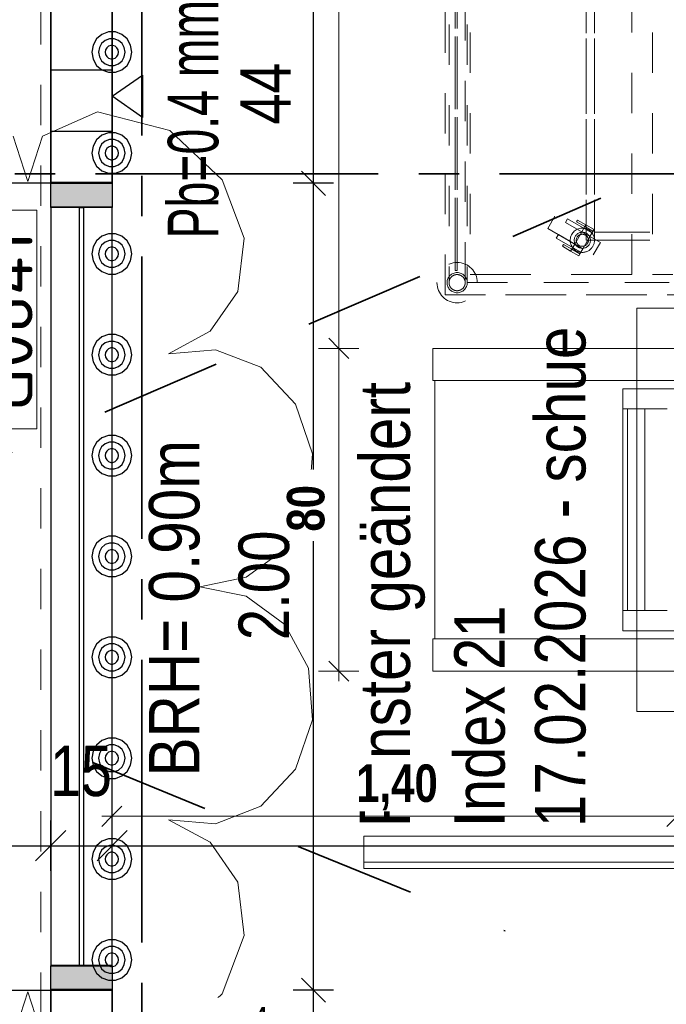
# Model space of a CAD drawing. Header units: metres. Extents: x 29.9 to 45.4, y 22.2 to 35.7.
# Tile 20 of 41: x 35.4 to 37, y 29.2 to 31.7. Entities that reach past the tile are written whole.
import ezdxf

# ---------------------------------------------------------------- set-up
doc = ezdxf.new("R2010")
doc.units = ezdxf.units.M
for name, pattern in [('_Rasterlinie_', [0.0075, 0.004, -0.001, 0.0015, -0.001]), ('IMPORT-STRICHPUNKT2_S5 _5_', [1, 0.7, -0.1, 0.1, -0.1]), ('IMPORT-VERDECKT2_S2 _5_', [0.55, 0.3, -0.25]), ('Verdeckt', [0.007144, 0.004763, -0.002381])]:
    doc.linetypes.add(name, pattern=pattern)
for name, color, linetype, lineweight, true_color in [('1233-X-Ref ARC-BTG_00_dwg', 7, 'Continuous', 5, 0x767676), ('Fenster', 1, 'Continuous', 25, 0xff0000), ('M---BAUGD------', 7, 'Continuous', 5, 0xf50000), ('M---BAUGD-DECKE---', 7, 'Continuous', 5, 0xf50000), ('M---MOBID--verdeckt', 7, 'Verdeckt', 5, 0x0f0fff), ('Text Allgemein', 1, 'Continuous', 25, 0xff0000)]:
    doc.layers.add(name, color=color, linetype=linetype, lineweight=lineweight, true_color=true_color)
for name, color, linetype, lineweight in [('A-FLOR', 7, 'Continuous', 9), ('A-GLAZ', 7, 'Continuous', 9), ('A-WALL', 7, 'Continuous', 9), ('Achsen', 7, 'Continuous', 25), ('Allgemein01', 7, 'Continuous', 9), ('HT---MT-Einrichtung', 7, 'Continuous', 9), ('M---verdeckt', 7, 'Verdeckt', 5), ('M---VERMD------', 7, 'Continuous', 5), ('M---VERMD-------50', 7, 'Continuous', 5), ('S-GRID', 7, 'Continuous', 5), ('Wand _brüstungshoch_', 7, 'Continuous', 25), ('Wand Trockenbau', 7, 'Continuous', 25)]:
    doc.layers.add(name, color=color, linetype=linetype, lineweight=lineweight)
doc.styles.add('Arial', font='arial.ttf', dxfattribs={"width": 0.8, "height": 0.125})
doc.styles.add('Arial_1', font='arial.ttf', dxfattribs={"width": 0.79, "height": 0.125})
doc.styles.add('Arial_17', font='arial.ttf', dxfattribs={"width": 0.82, "height": 0.125})
doc.styles.add('Arial_3', font='arial.ttf', dxfattribs={"width": 0.83, "height": 0.125})
doc.styles.add('Arial_B', font='arialbd.ttf', dxfattribs={"width": 0.8, "height": 0.092857})
doc.styles.add('ISOCP', font='isocp___.ttf', dxfattribs={"width": 1.14, "height": 0.125})
doc.dimstyles.new('HT-BEM-DS', dxfattribs={"dimscale": 0.3048, "dimtxt": 0.091823, "dimasz": 0.164042, "dimexe": 0.164042, "dimexo": 0.0625, "dimgap": 0.016404, "dimtad": 1, "dimdec": 1, "dimlfac": 100, "dimrnd": 0.1, "dimdsep": 46, "dimtxsty": 'Arial_B', "dimblk1": 'OBLIQUE', "dimblk2": 'OBLIQUE', "dimsah": 1, "dimcen": 0.09, "dimdle": 0.082021, "dimazin": 0, "dimtfac": 1, "dimtdec": 4, "dimtix": 1, "dimtmove": 0, "dimatfit": 3, "dimfxl": 0.164042, "dimfxlon": 1, "dimtvp": 1, "dimtfill": 1, "dimtolj": 1, "dimtzin": 0, "dimarcsym": 2})
doc.dimstyles.new('HT-ESA', dxfattribs={"dimscale": 0.3048, "dimtxt": 0.091823, "dimasz": 0.164042, "dimexe": 0.164042, "dimexo": 0.0625, "dimgap": 0.016404, "dimtad": 1, "dimrnd": 0.001, "dimzin": 0, "dimdsep": 46, "dimtxsty": 'Arial_B', "dimblk1": 'OBLIQUE', "dimblk2": 'OBLIQUE', "dimsah": 1, "dimcen": 0.09, "dimdle": 0.082021, "dimazin": 0, "dimtfac": 1, "dimtdec": 4, "dimtix": 1, "dimtmove": 0, "dimatfit": 3, "dimfxl": 0.164042, "dimfxlon": 1, "dimtvp": 1, "dimtfill": 1, "dimtolj": 1, "dimtzin": 0, "dimarcsym": 2})
doc.dimstyles.new('HT-ESA_1', dxfattribs={"dimscale": 0.3048, "dimtxt": 0.091823, "dimasz": 0.164042, "dimexe": 0.164042, "dimexo": 0.0625, "dimgap": 0.016404, "dimtad": 1, "dimdec": 1, "dimlfac": 100, "dimrnd": 0.1, "dimdsep": 46, "dimtxsty": 'Arial_B', "dimblk1": 'OBLIQUE', "dimblk2": 'OBLIQUE', "dimsah": 1, "dimcen": 0.09, "dimdle": 0.082021, "dimazin": 0, "dimtfac": 1, "dimtdec": 4, "dimtix": 1, "dimtmove": 0, "dimatfit": 3, "dimfxl": 0.164042, "dimfxlon": 1, "dimtvp": 1, "dimtfill": 1, "dimtolj": 1, "dimtzin": 0, "dimarcsym": 2})

# ---------------------------------------------------------------- blocks, each defined once
blk = doc.blocks.new('Family - GSKKBA-5M GG-- 000V21-260422-2520206-OKFFB EG - G0641-Rö-für Ausschreibung')
at = {"layer": 'A-GLAZ'}
for p, q in [((0.06, 0.152), (0, 0.152)), ((0, 0.152), (0, 0)), ((0, 0.152), (0, 0)), ((0.06, 0.152), (0, 0.152)), ((1.94, 0.152), (0.06, 0.152)), ((0.06, 0.152), (1.94, 0.152)), ((0.06, 0.152), (0.06, 0)), ((0.06, 0), (0.06, 0.152)), ((0.06, 0), (0.06, 0.152)), ((0.06, 0.152), (0.06, 0)), ((1.94, 0.152), (1.94, 0)), ((1.94, 0.152), (1.94, 0)), ((2, 0.152), (1.94, 0.152)), ((1.94, 0.152), (1.94, 0)), ((1.94, 0.152), (1.94, 0)), ((2, 0.152), (1.94, 0.152)), ((2, 0), (2, 0.152)), ((2, 0.152), (2, 0)), ((0.06, 0.081), (0.06, 0.071)), ((1.94, 0.081), (0.06, 0.081)), ((0.06, 0.071), (0.06, 0.081)), ((0.06, 0.081), (1.94, 0.081)), ((1.94, 0.071), (1.94, 0.081)), ((1.94, 0.081), (1.94, 0.071)), ((0.06, 0.071), (1.94, 0.071)), ((1.94, 0.071), (0.06, 0.071)), ((0, 0), (0.06, 0)), ((0, 0), (0.06, 0)), ((1.94, 0), (0.06, 0)), ((0.06, 0), (1.94, 0)), ((1.94, 0), (2, 0)), ((1.94, 0), (2, 0))]:
    blk.add_line(p, q, dxfattribs=at)
blk = doc.blocks.new('Family - G0641-2520207-OKFFB EG - G0641-Rö-für Ausschreibung')
blk.add_blockref('Family - GSKKBA-5M GG-- 000V21-260422-2520206-OKFFB EG - G0641-Rö-für Ausschreibung', (0, 0))
blk = doc.blocks.new('Family - Innenausbau-2515703-OKFFB EG - G0641-Rö-für Ausschreibung')
at = {"layer": 'A-FLOR'}
for p, q in [((5.949, 1.1), (5.949, 9.0508)), ((5.949, 1.1), (5.949, 9.0508)), ((5.949, 9.0508), (5.949, 1.1)), ((5.949, 9.0508), (5.949, 1.1))]:
    blk.add_line(p, q, dxfattribs=at)
blk = doc.blocks.new('Family - Trockenbauwand-2516015-OKFFB EG - G0641-Rö-für Ausschreibung')
at = {"layer": 'A-WALL', "lineweight": 35}
for p, q in [((1.9758, 0.152), (1.5358, 0.152)), ((1.9758, 0), (1.9758, 0.152)), ((3.9758, 0.152), (3.9758, 0)), ((5.1508, 0.152), (3.9758, 0.152)), ((1.5358, 0), (1.9758, 0)), ((3.9758, 0), (5.3028, 0))]:
    blk.add_line(p, q, dxfattribs=at)
at = {"layer": 'A-WALL'}
for p, q in [((1.9758, 0), (1.9758, 0.152)), ((3.9758, 0.152), (1.9758, 0.152)), ((3.9758, 0.152), (3.9758, 0)), ((1.9758, 0), (3.9758, 0))]:
    blk.add_line(p, q, dxfattribs=at)
blk = doc.blocks.new('Family - Innenausbau-2522000-OKFFB EG - G0641-Rö-für Ausschreibung')
at = {"layer": 'A-FLOR'}
for p, q in [((0.152, 4.725), (0.152, 0)), ((0.152, 0), (0.152, 4.725))]:
    blk.add_line(p, q, dxfattribs=at)
blk = doc.blocks.new('GSKKBA-5M GG-- 000V21-260422_ifc-1-OKFFB EG - G0641-Rö-für Ausschreibung')
at = {"layer": 'A-FLOR', "lineweight": 9}
for name, p in [('Family - Innenausbau-2515703-OKFFB EG - G0641-Rö-für Ausschreibung', (29.526, 24.175)), ('Family - Innenausbau-2522000-OKFFB EG - G0641-Rö-für Ausschreibung', (35.475, 28.075))]:
    blk.add_blockref(name, p, dxfattribs=at)
at = {"layer": 'A-GLAZ', "lineweight": 9, "rotation": 270}
blk.add_blockref('Family - G0641-2520207-OKFFB EG - G0641-Rö-für Ausschreibung', (35.475, 31.25), dxfattribs=at)
at = {"layer": 'A-WALL', "lineweight": 9, "rotation": 270}
blk.add_blockref('Family - Trockenbauwand-2516015-OKFFB EG - G0641-Rö-für Ausschreibung', (35.475, 33.2258), dxfattribs=at)
blk = doc.blocks.new('HT_110110_Röntgen-Aufnahmesystem - HT_110110-9228554-OKFFB EG - G0641-Rö-für Ausschreibung')
at = {"layer": 'M---BAUGD-DECKE---'}
for p, q in [((-1.6, -0.964), (-1.6, -0.9)), ((-1.6, -0.9), (-1.6, -0.98)), ((-1.6, -0.9), (2, -0.9)), ((-1.6, -0.9), (2, -0.9)), ((-1.6, -0.98), (-1.6, -0.964)), ((2, -0.964), (-1.6, -0.964)), ((-1.6, -0.964), (2, -0.964)), ((-1.6, -0.98), (2, -0.98)), ((-1.6, -0.98), (2, -0.98))]:
    blk.add_line(p, q, dxfattribs=at)
blk = doc.blocks.new('HT_110111_Röntgen-Aufnahmetisch - HT_110111-9227093-OKFFB EG - G0641-Rö-für Ausschreibung')
at = {"layer": 'M---BAUGD------'}
for p, q in [((1.2045, 0.4), (-1.2045, 0.4)), ((-1.2045, 0.4), (1.2045, 0.4)), ((1.2045, 0.32), (1.2045, 0.4)), ((1.2045, 0.4), (1.2045, 0.32)), ((-1.2045, 0.32), (1.2045, 0.32)), ((1.2045, 0.32), (-1.2045, 0.32)), ((1.2, 0.32), (-1.2, 0.32)), ((-1.2, 0.32), (1.2, 0.32)), ((1.2, -0.32), (1.2, 0.32)), ((1.2, 0.32), (1.2, -0.32)), ((0.2819, 0.3), (0.7346, 0.3)), ((0.7346, 0.3), (0.4, 0.3)), ((0.7346, 0.3), (0.7346, -0.3)), ((0.7346, 0.3), (0.7346, -0.3)), ((0.6243, 0.25), (0.7346, 0.25)), ((0.7346, 0.25), (0.6243, 0.25)), ((0.68, 0.25), (0.68, -0.25)), ((0.68, 0.25), (0.7225, 0.25)), ((0.68, 0.25), (0.7225, 0.25)), ((0.7225, -0.25), (0.7225, 0.25)), ((0.7346, 0.25), (0.7346, -0.25)), ((0.7346, 0.25), (0.7346, -0.25)), ((0.6243, -0.25), (0.7346, -0.25)), ((0.7346, -0.25), (0.6243, -0.25)), ((0.7225, -0.25), (0.68, -0.25)), ((0.7225, -0.25), (0.68, -0.25)), ((0.7346, -0.3), (0.2819, -0.3)), ((0.4, -0.3), (0.7346, -0.3)), ((1.2045, -0.32), (-1.2045, -0.32)), ((-1.2045, -0.32), (1.2045, -0.32)), ((-1.2, -0.32), (1.2, -0.32)), ((1.2, -0.32), (-1.2, -0.32)), ((1.2045, -0.4), (1.2045, -0.32)), ((1.2045, -0.32), (1.2045, -0.4)), ((-1.2045, -0.4), (1.2045, -0.4)), ((1.2045, -0.4), (-1.2045, -0.4))]:
    blk.add_line(p, q, dxfattribs=at)
at = {"layer": 'M---verdeckt'}
for p, q in [((0.7, 0.5), (-0.7, 0.5)), ((-0.7, 0.5), (0.7, 0.5)), ((0.7, -0.5), (0.7, 0.5)), ((0.7, 0.5), (0.7, -0.5)), ((-0.7, -0.5), (0.7, -0.5)), ((0.7, -0.5), (-0.7, -0.5))]:
    blk.add_line(p, q, dxfattribs=at)
blk = doc.blocks.new('HT_2_Platzhalter_Patientenbett - HT_Platzhalter Patientenbett-9323804-OKFFB EG - G0641-Rö-für Ausschreibung')
at = {"layer": 'M---MOBID--verdeckt'}
for p, q in [((0, 0.55), (0, -0.55)), ((0, -0.55), (0, 0.55)), ((0, 0.55), (0, -0.55)), ((0, -0.55), (0, 0.55)), ((0, 0.55), (0, -0.55)), ((0, -0.55), (0, 0.55)), ((0.01, 0.52), (0.01, -0.52)), ((0.05, -0.52), (0.05, 0.52)), ((0.055, 0.52), (0.055, -0.52)), ((0.055, 0.52), (0.055, -0.52)), ((0.025, -0.49), (0.025, 0.49)), ((0.025, 0.49), (0.025, -0.49)), ((0.03, 0.49), (0.03, -0.49)), ((0.03, -0.49), (0.03, 0.49)), ((0.0627, 0.5), (0.0627, -0.5)), ((0.4627, -0.5), (0.4627, 0.5)), ((0.514, 0.5), (0.514, -0.5)), ((0.35, 0.3986), (0.35, -0.415)), ((0.35, -0.415), (0.35, 0.3986)), ((0.37, -0.415), (0.37, 0.3986)), ((0.37, 0.3986), (0.37, -0.415)), ((0.2722, -0.3556), (0.2547, -0.3859)), ((0.3848, -0.4206), (0.2722, -0.3556)), ((0.3848, -0.4206), (0.2722, -0.3556)), ((0.3032, -0.3619), (0.2982, -0.3706)), ((0.3638, -0.3969), (0.3032, -0.3619)), ((0.3638, -0.3969), (0.3032, -0.3619)), ((0.3283, -0.3649), (0.3258, -0.3692)), ((0.3258, -0.3692), (0.3283, -0.3649)), ((0.3283, -0.3649), (0.3487, -0.3766)), ((0.3487, -0.3766), (0.3283, -0.3649)), ((0.2547, -0.3859), (0.3673, -0.4509)), ((0.2547, -0.3859), (0.3673, -0.4509)), ((0.2982, -0.3706), (0.3588, -0.4056)), ((0.2982, -0.3706), (0.3588, -0.4056)), ((0.3462, -0.381), (0.3258, -0.3692)), ((0.3462, -0.381), (0.3258, -0.3692)), ((0.3487, -0.3766), (0.3387, -0.394)), ((0.3387, -0.394), (0.3462, -0.381)), ((0.3487, -0.3766), (0.3462, -0.381)), ((0.3487, -0.3766), (0.3462, -0.381)), ((0.3462, -0.381), (0.3487, -0.3766)), ((0.3665, -0.3927), (0.3462, -0.381)), ((0.369, -0.3884), (0.3487, -0.3766)), ((0.369, -0.3884), (0.3487, -0.3766)), ((0.359, -0.4057), (0.369, -0.3884)), ((0.3665, -0.3927), (0.369, -0.3884)), ((0.2807, -0.4009), (0.2757, -0.4096)), ((0.2757, -0.4096), (0.3363, -0.4446)), ((0.2757, -0.4096), (0.3363, -0.4446)), ((0.3413, -0.4359), (0.2807, -0.4009)), ((0.3413, -0.4359), (0.2807, -0.4009)), ((0.3212, -0.4243), (0.3387, -0.394)), ((0.3387, -0.394), (0.3212, -0.4243)), ((0.3415, -0.436), (0.359, -0.4057)), ((0.359, -0.4057), (0.3415, -0.436)), ((0.3588, -0.4056), (0.3638, -0.3969)), ((0.3665, -0.3927), (0.359, -0.4057)), ((1.9069, -0.395), (0.37, -0.395)), ((0.37, -0.395), (0.37, -0.415)), ((0.37, -0.415), (0.37, -0.395)), ((0.37, -0.395), (1.9069, -0.395)), ((0.2933, -0.4255), (0.2908, -0.4299)), ((0.2908, -0.4299), (0.2933, -0.4255)), ((0.3112, -0.4416), (0.2908, -0.4299)), ((0.3112, -0.4416), (0.2908, -0.4299)), ((0.2933, -0.4255), (0.3137, -0.4373)), ((0.3137, -0.4373), (0.2933, -0.4255)), ((0.3212, -0.4243), (0.3112, -0.4416)), ((0.3137, -0.4373), (0.3112, -0.4416)), ((0.3137, -0.4373), (0.3112, -0.4416)), ((0.3112, -0.4416), (0.3137, -0.4373)), ((0.3137, -0.4373), (0.3212, -0.4243)), ((0.3137, -0.4373), (0.334, -0.449)), ((0.3315, -0.4534), (0.3415, -0.436)), ((0.3415, -0.436), (0.334, -0.449)), ((0.3363, -0.4446), (0.3413, -0.4359)), ((0.35, -0.415), (0.37, -0.415)), ((0.37, -0.415), (0.35, -0.415)), ((0.3673, -0.4509), (0.3848, -0.4206)), ((0.37, -0.415), (1.9069, -0.415)), ((1.9069, -0.415), (0.37, -0.415)), ((0.3112, -0.4416), (0.3315, -0.4534)), ((0.3315, -0.4534), (0.3112, -0.4416)), ((0.3315, -0.4534), (0.334, -0.449)), ((0.03, -0.49), (0.025, -0.49)), ((0.025, -0.49), (0.03, -0.49)), ((0.0627, -0.5), (0.1127, -0.5)), ((0.4127, -0.5), (0.1127, -0.5)), ((0.1127, -0.5), (0.4127, -0.5)), ((0.4127, -0.5), (0.4627, -0.5)), ((0.514, -0.5), (0.564, -0.5)), ((0.055, -0.52), (2.195, -0.52)), ((0.055, -0.52), (0.105, -0.52)), ((2.145, -0.52), (0.105, -0.52)), ((0, -0.55), (2.25, -0.55)), ((2.25, -0.55), (0, -0.55)), ((0, -0.55), (2.25, -0.55)), ((2.25, -0.55), (0, -0.55)), ((0, -0.55), (2.25, -0.55)), ((2.25, -0.55), (0, -0.55))]:
    blk.add_line(p, q, dxfattribs=at)
for centre, radius, start, end in [((0.3401, -0.415), 0.03, 30, 210), ((0.3401, -0.415), 0.03, 30, 210), ((0.3401, -0.415), 0.03, 210, 30), ((0.3401, -0.415), 0.03, 210, 30), ((0.3401, -0.415), 0.02, 0, 180), ((0.3401, -0.415), 0.02, 0, 180), ((0.3401, -0.415), 0.015, 150, 330), ((0.3401, -0.415), 0.015, 150, 330), ((0.3401, -0.415), 0.015, 330, 150), ((0.3401, -0.415), 0.015, 330, 150), ((0.3401, -0.415), 0.02, 180, 360), ((0.3401, -0.415), 0.02, 180, 0), ((0.03, -0.52), 0.05, 0, 180), ((0.03, -0.52), 0.05, 0, 180), ((0.03, -0.52), 0.025, 0, 180), ((0.03, -0.52), 0.025, 0, 180), ((0.03, -0.52), 0.02, 0, 180), ((0.03, -0.52), 0.05, 180, 360), ((0.03, -0.52), 0.05, 180, 0), ((0.03, -0.52), 0.025, 180, 360), ((0.03, -0.52), 0.025, 180, 0), ((0.03, -0.52), 0.02, 180, 360)]:
    blk.add_arc(centre, radius, start, end, dxfattribs=at)
for points in [[(0.05, -0.52), (0.05, -0.5183), (0.0497, -0.5156), (0.0485, -0.5123), (0.0476, -0.5104), (0.0466, -0.5089), (0.0456, -0.5075), (0.0445, -0.5061), (0.0432, -0.505), (0.0418, -0.5038), (0.04, -0.5026), (0.0377, -0.5015), (0.0344, -0.5003), (0.03, -0.4998), (0.0256, -0.5003), (0.0223, -0.5015), (0.02, -0.5026), (0.0182, -0.5038), (0.0168, -0.505), (0.0155, -0.5061), (0.0144, -0.5075), (0.0134, -0.5089), (0.0124, -0.5104), (0.0115, -0.5123), (0.0103, -0.5156), (0.01, -0.5183), (0.01, -0.52)], [(0.01, -0.52), (0.01, -0.5217), (0.0103, -0.5244), (0.0115, -0.5277), (0.0124, -0.5296), (0.0134, -0.5311), (0.0144, -0.5325), (0.0155, -0.5339), (0.0168, -0.535), (0.0182, -0.5362), (0.02, -0.5374), (0.0223, -0.5385), (0.0256, -0.5397), (0.03, -0.5402), (0.0344, -0.5397), (0.0377, -0.5385), (0.04, -0.5374), (0.0418, -0.5362), (0.0432, -0.535), (0.0445, -0.5339), (0.0456, -0.5325), (0.0466, -0.5311), (0.0476, -0.5296), (0.0485, -0.5277), (0.0497, -0.5244), (0.05, -0.5217), (0.05, -0.52)]]:
    blk.add_open_spline(points, degree=3, knots=[-1, -1, -1, -1, -0.916667, -0.875, -0.833333, -0.8125, -0.791667, -0.75, -0.729167, -0.708333, -0.666667, -0.625, -0.583333, -0.5, -0.416667, -0.375, -0.333333, -0.291667, -0.270833, -0.25, -0.208333, -0.1875, -0.166667, -0.125, -0.083333, 0, 0, 0, 0], dxfattribs=at)
blk = doc.blocks.new('1233-X-Ref ARC-BTG_00_dwg-10239373-OKFFB EG - G0641-Rö-für Ausschreibung')
at = {"layer": 'Fenster', "lineweight": 9}
for points in [[(59.4356, 36.4487), (59.4356, 36.5087), (59.2836, 36.5087), (59.2836, 36.4487)], [(59.4356, 34.5087), (59.4356, 34.5687), (59.2836, 34.5687), (59.2836, 34.5087)]]:
    blk.add_hatch(color=7, dxfattribs=at).paths.add_polyline_path(points)
at = {"layer": '1233-X-Ref ARC-BTG_00_dwg', "color": 7, "lineweight": 25}
for p, q in [((59.9641, 36.4787), (59.9041, 36.5387)), ((59.2461, 34.8293), (59.3211, 34.9043)), ((59.3981, 34.8293), (59.4731, 34.9043)), ((59.9641, 34.4787), (59.9041, 34.5387))]:
    blk.add_line(p, q, dxfattribs=at)
at = {"layer": '1233-X-Ref ARC-BTG_00_dwg', "color": 7, "linetype": 'IMPORT-STRICHPUNKT2_S5 _5_', "lineweight": 35}
blk.add_line((54.3947, 36.5317), (68.5929, 36.5317), dxfattribs=at)
at = {"layer": '1233-X-Ref ARC-BTG_00_dwg', "color": 7, "lineweight": 25, "flags": 128}
for points in [[(59.9341, 28.1233), (59.9341, 28.1837), (59.9341, 28.4837), (59.9341, 30.5587), (59.9341, 30.9587), (59.9341, 32.1487), (59.9341, 33.0337), (59.9341, 33.1817), (59.9341, 33.3337), (59.9341, 34.5087), (59.9341, 36.5087), (59.9341, 36.9487), (59.9341, 37.9587), (59.9341, 38.0587), (59.9341, 38.3325), (59.9341, 38.4845), (59.9341, 40.0577), (59.9341, 40.2097), (59.9341, 40.3273)], [(59.9841, 36.5087), (59.9341, 36.5087), (59.8841, 36.5087)], [(59.2836, 34.8043), (59.2836, 34.8668), (59.2836, 34.9293)], [(59.4356, 34.8043), (59.4356, 34.8668), (59.4356, 34.9293)], [(54.3947, 34.8668), (54.4336, 34.8668), (54.5844, 34.8668), (54.7344, 34.8668), (59.2836, 34.8668), (59.4356, 34.8668), (63.8086, 34.8668), (63.9606, 34.8668), (64.1086, 34.8668), (64.9936, 34.8668), (65.8336, 34.8668), (65.9836, 34.8668), (68.2836, 34.8668), (68.4336, 34.8668), (68.5929, 34.8668)], [(59.9841, 34.5087), (59.9341, 34.5087), (59.8841, 34.5087)]]:
    blk.add_lwpolyline(points, dxfattribs=at)
for points in [[(59.4841, 36.8337), (59.4813, 36.8509), (59.4726, 36.8664), (59.4596, 36.8777), (59.4435, 36.8837), (59.4264, 36.8837), (59.4103, 36.8777), (59.397, 36.8664), (59.3886, 36.8509), (59.3854, 36.8337), (59.3886, 36.8165), (59.397, 36.801), (59.4103, 36.7897), (59.4264, 36.7837), (59.4435, 36.7837), (59.4596, 36.7897), (59.4726, 36.801), (59.4813, 36.8165)], [(59.4677, 36.8337), (59.4656, 36.8452), (59.46, 36.8555), (59.4512, 36.8629), (59.4404, 36.867), (59.4292, 36.867), (59.4183, 36.8629), (59.4096, 36.8555), (59.404, 36.8452), (59.4019, 36.8337), (59.404, 36.8222), (59.4096, 36.812), (59.4183, 36.8045), (59.4292, 36.8005), (59.4404, 36.8005), (59.4512, 36.8045), (59.46, 36.812), (59.4656, 36.8222)], [(59.4512, 36.8337), (59.4502, 36.8395), (59.4474, 36.8444), (59.4428, 36.8485), (59.4376, 36.8505), (59.432, 36.8505), (59.4267, 36.8485), (59.4222, 36.8444), (59.4194, 36.8395), (59.4183, 36.8337), (59.4194, 36.828), (59.4222, 36.823), (59.4267, 36.8189), (59.432, 36.8169), (59.4376, 36.8169), (59.4428, 36.8189), (59.4474, 36.823), (59.4502, 36.828)], [(59.4356, 36.7244), (59.5106, 36.7769), (59.5106, 36.6719)], [(59.4841, 36.5837), (59.4813, 36.601), (59.4726, 36.6165), (59.4596, 36.6277), (59.4435, 36.6337), (59.4264, 36.6337), (59.4103, 36.6277), (59.397, 36.6165), (59.3886, 36.601), (59.3854, 36.5837), (59.3886, 36.5664), (59.397, 36.5509), (59.4103, 36.5397), (59.4264, 36.5337), (59.4435, 36.5337), (59.4596, 36.5397), (59.4726, 36.5509), (59.4813, 36.5664)], [(59.4677, 36.5837), (59.4656, 36.5952), (59.46, 36.6055), (59.4512, 36.613), (59.4404, 36.6169), (59.4292, 36.6169), (59.4183, 36.613), (59.4096, 36.6055), (59.404, 36.5952), (59.4019, 36.5837), (59.404, 36.5722), (59.4096, 36.562), (59.4183, 36.5544), (59.4292, 36.5505), (59.4404, 36.5505), (59.4512, 36.5544), (59.46, 36.562), (59.4656, 36.5722)], [(59.4512, 36.5837), (59.4502, 36.5895), (59.4474, 36.5945), (59.4428, 36.5984), (59.4376, 36.6005), (59.432, 36.6005), (59.4267, 36.5984), (59.4222, 36.5945), (59.4194, 36.5895), (59.4183, 36.5837), (59.4194, 36.5779), (59.4222, 36.5729), (59.4267, 36.569), (59.432, 36.567), (59.4376, 36.567), (59.4428, 36.569), (59.4474, 36.5729), (59.4502, 36.5779)], [(59.4841, 36.3337), (59.4813, 36.3509), (59.4726, 36.3664), (59.4596, 36.3777), (59.4435, 36.3837), (59.4264, 36.3837), (59.4103, 36.3777), (59.397, 36.3664), (59.3886, 36.3509), (59.3854, 36.3337), (59.3886, 36.3165), (59.397, 36.301), (59.4103, 36.2897), (59.4264, 36.2837), (59.4435, 36.2837), (59.4596, 36.2897), (59.4726, 36.301), (59.4813, 36.3165)], [(59.4677, 36.3337), (59.4656, 36.3452), (59.46, 36.3555), (59.4512, 36.3629), (59.4404, 36.367), (59.4292, 36.367), (59.4183, 36.3629), (59.4096, 36.3555), (59.404, 36.3452), (59.4019, 36.3337), (59.404, 36.3222), (59.4096, 36.312), (59.4183, 36.3045), (59.4292, 36.3005), (59.4404, 36.3005), (59.4512, 36.3045), (59.46, 36.312), (59.4656, 36.3222)], [(59.4512, 36.3337), (59.4502, 36.3395), (59.4474, 36.3444), (59.4428, 36.3485), (59.4376, 36.3505), (59.432, 36.3505), (59.4267, 36.3485), (59.4222, 36.3444), (59.4194, 36.3395), (59.4183, 36.3337), (59.4194, 36.328), (59.4222, 36.323), (59.4267, 36.3189), (59.432, 36.3169), (59.4376, 36.3169), (59.4428, 36.3189), (59.4474, 36.323), (59.4502, 36.328)], [(59.4841, 36.0837), (59.4813, 36.101), (59.4726, 36.1165), (59.4596, 36.1277), (59.4435, 36.1337), (59.4264, 36.1337), (59.4103, 36.1277), (59.397, 36.1165), (59.3886, 36.101), (59.3854, 36.0837), (59.3886, 36.0664), (59.397, 36.0509), (59.4103, 36.0397), (59.4264, 36.0337), (59.4435, 36.0337), (59.4596, 36.0397), (59.4726, 36.0509), (59.4813, 36.0664)], [(59.4677, 36.0837), (59.4656, 36.0952), (59.46, 36.1055), (59.4512, 36.113), (59.4404, 36.1169), (59.4292, 36.1169), (59.4183, 36.113), (59.4096, 36.1055), (59.404, 36.0952), (59.4019, 36.0837), (59.404, 36.0722), (59.4096, 36.062), (59.4183, 36.0544), (59.4292, 36.0505), (59.4404, 36.0505), (59.4512, 36.0544), (59.46, 36.062), (59.4656, 36.0722)], [(59.4512, 36.0837), (59.4502, 36.0895), (59.4474, 36.0945), (59.4428, 36.0984), (59.4376, 36.1005), (59.432, 36.1005), (59.4267, 36.0984), (59.4222, 36.0945), (59.4194, 36.0895), (59.4183, 36.0837), (59.4194, 36.0779), (59.4222, 36.0729), (59.4267, 36.069), (59.432, 36.067), (59.4376, 36.067), (59.4428, 36.069), (59.4474, 36.0729), (59.4502, 36.0779)], [(59.4841, 35.8337), (59.4813, 35.8509), (59.4726, 35.8664), (59.4596, 35.8777), (59.4435, 35.8837), (59.4264, 35.8837), (59.4103, 35.8777), (59.397, 35.8664), (59.3886, 35.8509), (59.3854, 35.8337), (59.3886, 35.8165), (59.397, 35.801), (59.4103, 35.7897), (59.4264, 35.7837), (59.4435, 35.7837), (59.4596, 35.7897), (59.4726, 35.801), (59.4813, 35.8165)], [(59.4677, 35.8337), (59.4656, 35.8452), (59.46, 35.8555), (59.4512, 35.8629), (59.4404, 35.867), (59.4292, 35.867), (59.4183, 35.8629), (59.4096, 35.8555), (59.404, 35.8452), (59.4019, 35.8337), (59.404, 35.8222), (59.4096, 35.812), (59.4183, 35.8045), (59.4292, 35.8005), (59.4404, 35.8005), (59.4512, 35.8045), (59.46, 35.812), (59.4656, 35.8222)], [(59.4512, 35.8337), (59.4502, 35.8395), (59.4474, 35.8444), (59.4428, 35.8485), (59.4376, 35.8505), (59.432, 35.8505), (59.4267, 35.8485), (59.4222, 35.8444), (59.4194, 35.8395), (59.4183, 35.8337), (59.4194, 35.828), (59.4222, 35.823), (59.4267, 35.8189), (59.432, 35.8169), (59.4376, 35.8169), (59.4428, 35.8189), (59.4474, 35.823), (59.4502, 35.828)], [(59.4841, 35.5837), (59.4813, 35.601), (59.4726, 35.6164), (59.4596, 35.6277), (59.4435, 35.6337), (59.4264, 35.6337), (59.4103, 35.6277), (59.397, 35.6164), (59.3886, 35.601), (59.3854, 35.5837), (59.3886, 35.5664), (59.397, 35.5509), (59.4103, 35.5397), (59.4264, 35.5337), (59.4435, 35.5337), (59.4596, 35.5397), (59.4726, 35.5509), (59.4813, 35.5664)], [(59.4677, 35.5837), (59.4656, 35.5952), (59.46, 35.6055), (59.4512, 35.613), (59.4404, 35.6169), (59.4292, 35.6169), (59.4183, 35.613), (59.4096, 35.6055), (59.404, 35.5952), (59.4019, 35.5837), (59.404, 35.5722), (59.4096, 35.562), (59.4183, 35.5544), (59.4292, 35.5505), (59.4404, 35.5505), (59.4512, 35.5544), (59.46, 35.562), (59.4656, 35.5722)], [(59.4512, 35.5837), (59.4502, 35.5895), (59.4474, 35.5945), (59.4428, 35.5984), (59.4376, 35.6005), (59.432, 35.6005), (59.4267, 35.5984), (59.4222, 35.5945), (59.4194, 35.5895), (59.4183, 35.5837), (59.4194, 35.5779), (59.4222, 35.5729), (59.4267, 35.569), (59.432, 35.567), (59.4376, 35.567), (59.4428, 35.569), (59.4474, 35.5729), (59.4502, 35.5779)], [(59.4841, 35.3337), (59.4813, 35.3509), (59.4726, 35.3664), (59.4596, 35.3777), (59.4435, 35.3837), (59.4264, 35.3837), (59.4103, 35.3777), (59.397, 35.3664), (59.3886, 35.3509), (59.3854, 35.3337), (59.3886, 35.3164), (59.397, 35.301), (59.4103, 35.2897), (59.4264, 35.2837), (59.4435, 35.2837), (59.4596, 35.2897), (59.4726, 35.301), (59.4813, 35.3164)], [(59.4677, 35.3337), (59.4656, 35.3452), (59.46, 35.3555), (59.4512, 35.3629), (59.4404, 35.367), (59.4292, 35.367), (59.4183, 35.3629), (59.4096, 35.3555), (59.404, 35.3452), (59.4019, 35.3337), (59.404, 35.3222), (59.4096, 35.312), (59.4183, 35.3045), (59.4292, 35.3005), (59.4404, 35.3005), (59.4512, 35.3045), (59.46, 35.312), (59.4656, 35.3222)], [(59.4512, 35.3337), (59.4502, 35.3395), (59.4474, 35.3445), (59.4428, 35.3485), (59.4376, 35.3505), (59.432, 35.3505), (59.4267, 35.3485), (59.4222, 35.3445), (59.4194, 35.3395), (59.4183, 35.3337), (59.4194, 35.328), (59.4222, 35.323), (59.4267, 35.3189), (59.432, 35.3169), (59.4376, 35.3169), (59.4428, 35.3189), (59.4474, 35.323), (59.4502, 35.328)], [(59.4841, 35.0837), (59.4813, 35.101), (59.4726, 35.1164), (59.4596, 35.1277), (59.4435, 35.1337), (59.4264, 35.1337), (59.4103, 35.1277), (59.397, 35.1164), (59.3886, 35.101), (59.3854, 35.0837), (59.3886, 35.0664), (59.397, 35.0509), (59.4103, 35.0397), (59.4264, 35.0337), (59.4435, 35.0337), (59.4596, 35.0397), (59.4726, 35.0509), (59.4813, 35.0664)], [(59.4677, 35.0837), (59.4656, 35.0952), (59.46, 35.1055), (59.4512, 35.113), (59.4404, 35.1169), (59.4292, 35.1169), (59.4183, 35.113), (59.4096, 35.1055), (59.404, 35.0952), (59.4019, 35.0837), (59.404, 35.0722), (59.4096, 35.062), (59.4183, 35.0544), (59.4292, 35.0505), (59.4404, 35.0505), (59.4512, 35.0544), (59.46, 35.062), (59.4656, 35.0722)], [(59.4512, 35.0837), (59.4502, 35.0895), (59.4474, 35.0945), (59.4428, 35.0984), (59.4376, 35.1005), (59.432, 35.1005), (59.4267, 35.0984), (59.4222, 35.0945), (59.4194, 35.0895), (59.4183, 35.0837), (59.4194, 35.0779), (59.4222, 35.0729), (59.4267, 35.069), (59.432, 35.067), (59.4376, 35.067), (59.4428, 35.069), (59.4474, 35.0729), (59.4502, 35.0779)], [(59.4841, 34.8337), (59.4813, 34.8509), (59.4726, 34.8664), (59.4596, 34.8777), (59.4435, 34.8837), (59.4264, 34.8837), (59.4103, 34.8777), (59.397, 34.8664), (59.3886, 34.8509), (59.3854, 34.8337), (59.3886, 34.8164), (59.397, 34.801), (59.4103, 34.7897), (59.4264, 34.7837), (59.4435, 34.7837), (59.4596, 34.7897), (59.4726, 34.801), (59.4813, 34.8164)], [(59.4677, 34.8337), (59.4656, 34.8452), (59.46, 34.8555), (59.4512, 34.8629), (59.4404, 34.867), (59.4292, 34.867), (59.4183, 34.8629), (59.4096, 34.8555), (59.404, 34.8452), (59.4019, 34.8337), (59.404, 34.8222), (59.4096, 34.812), (59.4183, 34.8045), (59.4292, 34.8005), (59.4404, 34.8005), (59.4512, 34.8045), (59.46, 34.812), (59.4656, 34.8222)], [(59.4512, 34.8337), (59.4502, 34.8395), (59.4474, 34.8445), (59.4428, 34.8485), (59.4376, 34.8505), (59.432, 34.8505), (59.4267, 34.8485), (59.4222, 34.8445), (59.4194, 34.8395), (59.4183, 34.8337), (59.4194, 34.828), (59.4222, 34.823), (59.4267, 34.8189), (59.432, 34.8169), (59.4376, 34.8169), (59.4428, 34.8189), (59.4474, 34.823), (59.4502, 34.828)], [(59.4841, 34.5837), (59.4813, 34.601), (59.4726, 34.6164), (59.4596, 34.6277), (59.4435, 34.6337), (59.4264, 34.6337), (59.4103, 34.6277), (59.397, 34.6164), (59.3886, 34.601), (59.3854, 34.5837), (59.3886, 34.5664), (59.397, 34.5509), (59.4103, 34.5397), (59.4264, 34.5337), (59.4435, 34.5337), (59.4596, 34.5397), (59.4726, 34.5509), (59.4813, 34.5664)], [(59.4677, 34.5837), (59.4656, 34.5952), (59.46, 34.6055), (59.4512, 34.613), (59.4404, 34.6169), (59.4292, 34.6169), (59.4183, 34.613), (59.4096, 34.6055), (59.404, 34.5952), (59.4019, 34.5837), (59.404, 34.5722), (59.4096, 34.562), (59.4183, 34.5544), (59.4292, 34.5505), (59.4404, 34.5505), (59.4512, 34.5544), (59.46, 34.562), (59.4656, 34.5722)], [(59.4512, 34.5837), (59.4502, 34.5895), (59.4474, 34.5945), (59.4428, 34.5984), (59.4376, 34.6005), (59.432, 34.6005), (59.4267, 34.5984), (59.4222, 34.5945), (59.4194, 34.5895), (59.4183, 34.5837), (59.4194, 34.5779), (59.4222, 34.5729), (59.4267, 34.569), (59.432, 34.567), (59.4376, 34.567), (59.4428, 34.569), (59.4474, 34.5729), (59.4502, 34.5779)]]:
    blk.add_lwpolyline(points, close=True, dxfattribs=at)
at = {"layer": '1233-X-Ref ARC-BTG_00_dwg', "color": 96, "lineweight": 9, "true_color": 0x007f00, "flags": 128}
for points in [[(59.1906, 34.3921), (59.2269, 34.5047), (59.2631, 34.3921)], [(59.5783, 34.378), (59.708, 34.4998), (59.7623, 34.6444), (59.7471, 34.7766), (59.678, 34.8755), (59.575, 34.9312), (59.6917, 34.9214), (59.8034, 34.9644), (59.8893, 35.0562), (59.9317, 35.1789), (59.9219, 35.3071), (59.8629, 35.4154), (59.7671, 35.4854), (59.6524, 35.5087), (59.7671, 35.532), (59.8629, 35.602), (59.9219, 35.7104), (59.9317, 35.8385), (59.8893, 35.9612), (59.8034, 36.053), (59.6917, 36.096), (59.575, 36.0862), (59.678, 36.1419), (59.7471, 36.2408), (59.7623, 36.373), (59.708, 36.5176), (59.5783, 36.6394), (59.3994, 36.6857), (59.2631, 36.6253), (59.2269, 36.5127), (59.1906, 36.6253)]]:
    blk.add_lwpolyline(points, dxfattribs=at)
at = {"layer": '1233-X-Ref ARC-BTG_00_dwg', "color": 5, "lineweight": 25, "true_color": 0x0000ff, "flags": 128}
blk.add_lwpolyline([(59.2836, 36.5087), (58.4836, 36.5087), (58.4836, 34.5087), (59.2844, 34.5087)], dxfattribs=at)
at = {"layer": '1233-X-Ref ARC-BTG_00_dwg', "color": 7, "lineweight": 9, "flags": 128}
blk.add_lwpolyline([(59.2491, 35.9), (59.2491, 36.4417), (59.0408, 36.4417), (59.0408, 35.9)], close=True, dxfattribs=at)
at = {"layer": 'Achsen', "linetype": 'IMPORT-STRICHPUNKT2_S5 _5_', "lineweight": 35}
blk.add_line((59.5093, 40.3273), (59.5093, 28.1233), dxfattribs=at)
at = {"layer": 'Allgemein01', "color": 30, "linetype": 'IMPORT-VERDECKT2_S2 _5_', "lineweight": 35, "true_color": 0xff7f00}
for p, q in [((58.4076, 35.5052), (60.6461, 36.4714)), ((58.3691, 35.4886), (60.4087, 34.6555))]:
    blk.add_line(p, q, dxfattribs=at)
at = {"layer": 'Fenster', "flags": 128}
for points in [[(59.4356, 36.5087), (59.4356, 36.4487), (59.2836, 36.4487), (59.2836, 36.5087)], [(59.4356, 36.4487), (59.2836, 36.4487), (59.2836, 34.5687), (59.4356, 34.5687), (59.4356, 34.5087), (59.2836, 34.5087), (59.2836, 34.5687), (59.4356, 34.5687)], [(59.3646, 36.4487), (59.3646, 34.5687), (59.3546, 34.5687), (59.3546, 36.4487)]]:
    blk.add_lwpolyline(points, close=True, dxfattribs=at)
at = {"layer": 'Wand _brüstungshoch_', "lineweight": 9}
for p, q in [((59.2836, 36.5087), (59.2836, 34.5087)), ((59.4356, 34.5087), (59.4356, 36.5087))]:
    blk.add_line(p, q, dxfattribs=at)
at = {"layer": 'Wand Trockenbau'}
for p, q in [((59.4356, 36.7887), (59.2836, 36.7887)), ((59.4356, 36.6367), (59.2836, 36.6367))]:
    blk.add_line(p, q, dxfattribs=at)
at = {"layer": 'Wand Trockenbau', "flags": 128}
blk.add_lwpolyline([(59.4356, 36.9487), (59.4356, 36.5087), (59.2836, 36.5087), (59.2836, 36.9487)], close=True, dxfattribs=at)
for points in [[(59.4348, 33.3337), (59.4348, 33.1817), (61.9336, 33.1817), (61.9336, 33.1837), (61.9336, 33.3337), (59.4356, 33.3337), (59.4356, 34.5087), (59.2836, 34.5087)], [(59.4348, 33.1817), (59.4336, 33.1817), (59.4336, 33.0337), (59.2836, 33.0337), (59.2836, 33.1817), (59.2836, 34.5087), (59.4356, 34.5087)]]:
    blk.add_lwpolyline(points, dxfattribs=at)
at = {"layer": '1233-X-Ref ARC-BTG_00_dwg', "color": 7, "lineweight": 9, "char_height": 0.125, "attachment_point": 1, "rotation": 90}
for s, insert, width, line_spacing_factor, style in [('Pb=0.4 mm', (59.5734, 36.3702), 0.849359, 0.941778, 'Arial'), ('44', (59.7529, 36.6544), 0.180584, 0.941778, 'Arial_1'), ('G0641', (59.1134, 35.9417), 0.670364, 1.478621, 'ISOCP'), ('2.00', (59.7486, 35.3761), 0.321379, 0.941778, 'Arial')]:
    blk.add_mtext(s, dxfattribs=dict(at, insert=insert, width=width, line_spacing_factor=line_spacing_factor, style=style))
at = {"layer": '1233-X-Ref ARC-BTG_00_dwg', "color": 96, "lineweight": 9, "true_color": 0x007f00, "char_height": 0.125, "attachment_point": 1, "rotation": 90, "line_spacing_factor": 0.941778}
for s, insert, width, style in [('17.02.2026 - schue', (60.4828, 34.9127), 1.441615, 'Arial_3'), ('Fenster geändert', (60.0482, 34.9127), 1.282456, 'Arial_3'), ('Index 21', (60.2829, 34.9127), 0.645819, 'Arial_17')]:
    blk.add_mtext(s, dxfattribs=dict(at, insert=insert, width=width, style=style))
at = {"layer": '1233-X-Ref ARC-BTG_00_dwg', "color": 7, "lineweight": 9, "insert": (59.2815, 35.1148), "char_height": 0.125, "width": 0.180584, "attachment_point": 1, "line_spacing_factor": 0.941778, "style": 'Arial_1'}
blk.add_mtext('15', dxfattribs=at)
at = {"layer": 'Text Allgemein', "color": 7, "lineweight": 9, "insert": (59.5268, 35.0386), "char_height": 0.125, "width": 0.971789, "attachment_point": 1, "rotation": 90, "line_spacing_factor": 0.941778, "style": 'Arial_3'}
blk.add_mtext('BRH= 0.90m', dxfattribs=at)
blk = doc.blocks.new('DIMBLOCK1-OKFFB EG - G0641-Rö-für Ausschreibung')
at = {"layer": 'M---VERMD-------50', "color": 6, "true_color": 0xff00ff, "transparency": 16777216}
for p, q in [((35.6262, 29.679), (35.6262, 29.729)), ((37.026, 29.679), (37.026, 29.729)), ((35.6012, 29.679), (37.026, 29.679)), ((35.6262, 29.679), (35.6262, 29.629)), ((37.026, 29.679), (37.026, 29.629))]:
    blk.add_line(p, q, dxfattribs=at)
at = {"layer": 'M---VERMD-------50', "color": 6, "lineweight": 9, "true_color": 0xff00ff, "transparency": 16777216}
for p, q in [((35.6262, 29.679), (35.6512, 29.704)), ((37.026, 29.679), (37.051, 29.704)), ((35.6262, 29.679), (35.6012, 29.654)), ((37.026, 29.679), (37.001, 29.654))]:
    blk.add_line(p, q, dxfattribs=at)
at = {"layer": 'M---VERMD-------50', "color": 0, "transparency": 16777216, "insert": (36.2315, 29.8075), "char_height": 0.09286, "width": 0.226975, "attachment_point": 1, "line_spacing_factor": 0.941778, "style": 'Arial_B', "bg_fill": 3, "box_fill_scale": 1.25, "bg_fill_color": 256, "bg_fill_true_color": 13158600, "bg_fill_transparency": 0}
blk.add_mtext('1,40', dxfattribs=at)
blk = doc.blocks.new('_Oblique')
at = {"color": 0, "linetype": 'ByBlock', "lineweight": -2}
blk.add_line((-0.5, -0.5), (0.5, 0.5), dxfattribs=at)
blk = doc.blocks.new('DIMBLOCK3-OKFFB EG - G0641-Rö-für Ausschreibung')
at = {"layer": 'M---VERMD-------50', "color": 1, "true_color": 0xf50000, "transparency": 16777216}
for p, q in [((35.6262, 29.0779), (35.6262, 29.1279)), ((36.25, 29.0779), (36.25, 29.1279)), ((35.6012, 29.0779), (36.25, 29.0779)), ((35.6262, 29.0779), (35.6262, 29.0279)), ((36.25, 29.0779), (36.25, 29.0279))]:
    blk.add_line(p, q, dxfattribs=at)
at = {"layer": 'M---VERMD-------50', "color": 1, "lineweight": 9, "true_color": 0xf50000, "transparency": 16777216}
for p, q in [((35.6262, 29.0779), (35.6512, 29.1029)), ((36.25, 29.0779), (36.275, 29.1029)), ((35.6262, 29.0779), (35.6012, 29.0529)), ((36.25, 29.0779), (36.225, 29.0529))]:
    blk.add_line(p, q, dxfattribs=at)
at = {"layer": 'M---VERMD-------50', "color": 0, "transparency": 16777216, "insert": (35.866, 29.2063), "char_height": 0.092857, "width": 0.172986, "attachment_point": 1, "line_spacing_factor": 0.941778, "style": 'Arial_B', "bg_fill": 3, "box_fill_scale": 1.25, "bg_fill_color": 256, "bg_fill_true_color": 13158600, "bg_fill_transparency": 0}
blk.add_mtext('62\\A2\\H0.5x;\\S4^  ;\\H2x;', dxfattribs=at)
blk = doc.blocks.new('DIMBLOCK5-OKFFB EG - G0641-Rö-für Ausschreibung')
at = {"layer": 'M---VERMD-------50', "color": 6, "lineweight": 9, "true_color": 0xff00ff, "transparency": 16777216}
for p, q in [((36.1882, 30.8388), (36.1632, 30.8638)), ((36.1882, 30.8388), (36.2132, 30.8138)), ((36.1882, 30.0388), (36.1632, 30.0638)), ((36.1882, 30.0388), (36.2132, 30.0138))]:
    blk.add_line(p, q, dxfattribs=at)
at = {"layer": 'M---VERMD-------50', "color": 6, "true_color": 0xff00ff, "transparency": 16777216}
for p, q in [((36.1882, 30.8388), (36.1382, 30.8388)), ((36.1882, 30.0138), (36.1882, 30.8388)), ((36.1882, 30.8388), (36.2382, 30.8388)), ((36.1882, 30.0388), (36.1382, 30.0388)), ((36.1882, 30.0388), (36.2382, 30.0388))]:
    blk.add_line(p, q, dxfattribs=at)
at = {"layer": 'M---VERMD-------50', "color": 0, "transparency": 16777216, "insert": (36.0598, 30.3846), "char_height": 0.09286, "width": 0.130015, "attachment_point": 1, "rotation": 90, "line_spacing_factor": 0.941778, "style": 'Arial_B', "bg_fill": 3, "box_fill_scale": 1.25, "bg_fill_color": 256, "bg_fill_true_color": 13158600, "bg_fill_transparency": 0}
blk.add_mtext('80', dxfattribs=at)
blk = doc.blocks.new('DIMBLOCK6-OKFFB EG - G0641-Rö-für Ausschreibung')
at = {"layer": 'M---VERMD-------50', "color": 6, "lineweight": 9, "true_color": 0xff00ff, "transparency": 16777216}
for p, q in [((36.1882, 33.0738), (36.1632, 33.0988)), ((36.1882, 33.0738), (36.2132, 33.0488)), ((36.1882, 30.8388), (36.1632, 30.8638)), ((36.1882, 30.8388), (36.2132, 30.8138))]:
    blk.add_line(p, q, dxfattribs=at)
at = {"layer": 'M---VERMD-------50', "color": 6, "true_color": 0xff00ff, "transparency": 16777216}
for p, q in [((36.1882, 30.8388), (36.1882, 33.0988)), ((36.1882, 33.0738), (36.1382, 33.0738)), ((36.1882, 33.0738), (36.2382, 33.0738)), ((36.1882, 30.8388), (36.1382, 30.8388)), ((36.1882, 30.8388), (36.2382, 30.8388))]:
    blk.add_line(p, q, dxfattribs=at)
at = {"layer": 'M---VERMD-------50', "color": 0, "transparency": 16777216, "insert": (36.0598, 31.8438), "char_height": 0.092857, "width": 0.269946, "attachment_point": 1, "rotation": 90, "line_spacing_factor": 0.941778, "style": 'Arial_B', "bg_fill": 3, "box_fill_scale": 1.25, "bg_fill_color": 256, "bg_fill_true_color": 13158600, "bg_fill_transparency": 0}
blk.add_mtext('2,23\\A2\\H0.5x;\\S5^  ;\\H2x;', dxfattribs=at)

msp = doc.modelspace()

# ---------------------------------------------------------------- linework, layer by layer
at = {"layer": 'S-GRID', "color": 175, "linetype": '_Rasterlinie_', "lineweight": 9, "true_color": 0x5555aa}
msp.add_line((35.45, 35.0921), (35.45, 22.8217), dxfattribs=at)

# ---------------------------------------------------------------- block references
at = {"lineweight": 5}
msp.add_blockref('GSKKBA-5M GG-- 000V21-260422_ifc-1-OKFFB EG - G0641-Rö-für Ausschreibung', (0, 0), dxfattribs=at)
at = {"layer": '1233-X-Ref ARC-BTG_00_dwg', "color": 7, "lineweight": 9}
msp.add_blockref('1233-X-Ref ARC-BTG_00_dwg-10239373-OKFFB EG - G0641-Rö-für Ausschreibung', (-23.8086, -5.2607), dxfattribs=at)
at = {"layer": 'HT---MT-Einrichtung'}
for name, p in [('HT_110110_Röntgen-Aufnahmesystem - HT_110110-9228554-OKFFB EG - G0641-Rö-für Ausschreibung', (37.85, 30.5296)), ('HT_2_Platzhalter_Patientenbett - HT_Platzhalter Patientenbett-9323804-OKFFB EG - G0641-Rö-für Ausschreibung', (36.4513, 31.5217))]:
    msp.add_blockref(name, p, dxfattribs=at)
at = {"layer": 'HT---MT-Einrichtung', "rotation": 180}
msp.add_blockref('HT_110111_Röntgen-Aufnahmetisch - HT_110111-9227093-OKFFB EG - G0641-Rö-für Ausschreibung', (37.626, 30.4388), dxfattribs=at)

# ---------------------------------------------------------------- next in the draw order: dimensions: what is measured, and where the dimension line sits
at = {"layer": 'M---VERMD------', "color": 6, "true_color": 0xff00ff}
dim = msp.add_linear_dim(base=(36.1882, 30.8388), p1=(36.2382, 30.0388), p2=(36.2382, 30.8388), angle=90, dimstyle='HT-ESA_1', override={"dimpost": '<>', "dimfxl": 0.8}, dxfattribs=at)
dim.commit()
dim.dimension.update_dxf_attribs({"geometry": 'DIMBLOCK5-OKFFB EG - G0641-Rö-für Ausschreibung', "text_midpoint": (36.1358, 30.4388)})
dim = msp.add_linear_dim(base=(37.026, 29.679), p1=(35.6262, 29.729), p2=(37.026, 29.729), dimstyle='HT-ESA', override={"dimpost": '<>', "dimfxl": 1.3998}, dxfattribs=at)
dim.commit()
dim.dimension.update_dxf_attribs({"geometry": 'DIMBLOCK1-OKFFB EG - G0641-Rö-für Ausschreibung', "text_midpoint": (36.3261, 29.7314)})
at = {"layer": 'M---VERMD------', "color": 1, "true_color": 0xf50000}
dim = msp.add_linear_dim(base=(36.25, 29.0779), p1=(35.6262, 29.1279), p2=(36.25, 29.1279), text='\\A1;62\\Q;{\\A1;{\\H0.5x;\\S4^ ;}}', dimstyle='HT-BEM-DS', override={"dimpost": '<>', "dimfxl": 0.623806}, dxfattribs=at)
dim.commit()
dim.dimension.update_dxf_attribs({"geometry": 'DIMBLOCK3-OKFFB EG - G0641-Rö-für Ausschreibung', "text_midpoint": (35.9381, 29.1303)})

# ---------------------------------------------------------------- next in the draw order: dimensions: what is measured, and where the dimension line sits
at = {"layer": 'M---VERMD------', "color": 6, "true_color": 0xff00ff}
dim = msp.add_linear_dim(base=(36.1882, 33.0738), p1=(36.2382, 30.8388), p2=(36.1382, 33.0738), angle=90, text='\\A1;2,23\\Q;{\\A1;{\\H0.5x;\\S5^ ;}}', dimstyle='HT-ESA', override={"dimpost": '<>', "dimfxl": 2.237236}, dxfattribs=at)
dim.commit()
dim.dimension.update_dxf_attribs({"geometry": 'DIMBLOCK6-OKFFB EG - G0641-Rö-für Ausschreibung', "text_midpoint": (36.1263, 31.9563)})

doc.saveas('drawing.dxf')
